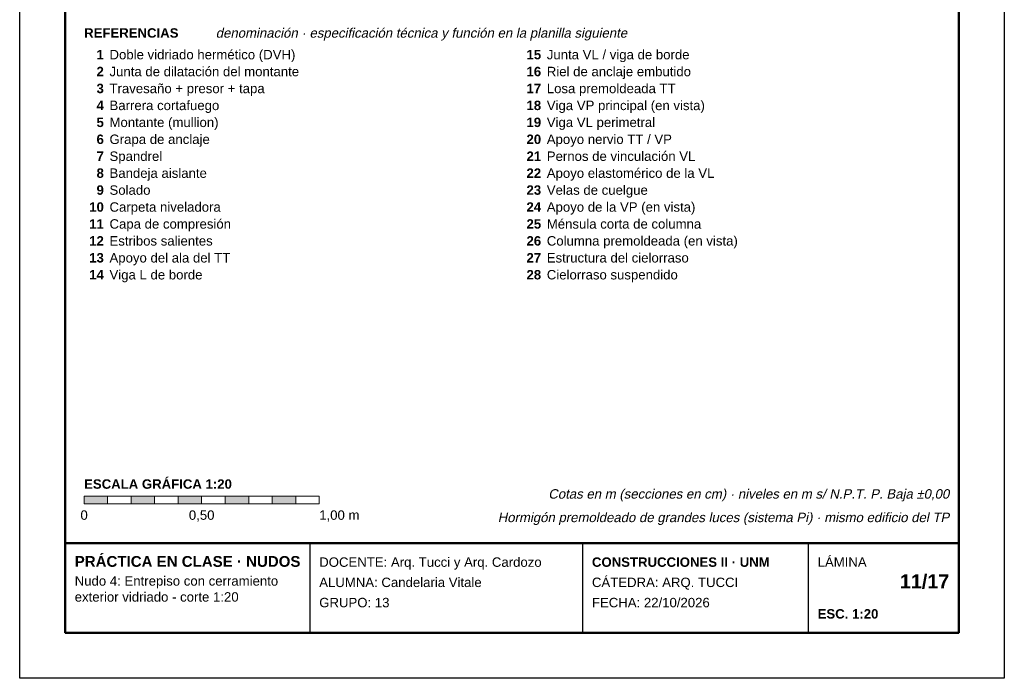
# Model space of a CAD drawing. Header units: millimetres. Extents: x 6 to 4194, y 6 to 5934.
# Tile 1 of 3: x 6 to 4194, y 6 to 2806. Entities that reach past the tile are written whole.
import ezdxf
from ezdxf.enums import TextEntityAlignment as Align

# ---------------------------------------------------------------- set-up
doc = ezdxf.new("R2010")
doc.units = ezdxf.units.MM
doc.header["$LTSCALE"] = 20
for name, color, linetype in [('X-MARCO', 7, 'Continuous'), ('X-ROTULO', 7, 'Continuous'), ('X-TEXTOS', 7, 'Continuous')]:
    doc.layers.add(name, color=color, linetype=linetype)
doc.styles.add('ARIAL', font='arial.ttf')
doc.styles.add('ARIAL-B', font='arialbd.ttf')

msp = doc.modelspace()

# ---------------------------------------------------------------- hatches: boundary and pattern name
at = {"layer": 'X-TEXTOS'}
h = msp.add_hatch(color=7, dxfattribs=at)
h.dxf.hatch_style = 1
h.paths.add_polyline_path([(280, 780), (380, 780), (380, 748), (280, 748)])
h = msp.add_hatch(color=7, dxfattribs=at)
h.dxf.hatch_style = 1
h.paths.add_polyline_path([(480, 780), (580, 780), (580, 748), (480, 748)])
h = msp.add_hatch(color=7, dxfattribs=at)
h.dxf.hatch_style = 1
h.paths.add_polyline_path([(680, 780), (780, 780), (780, 748), (680, 748)])
h = msp.add_hatch(color=7, dxfattribs=at)
h.dxf.hatch_style = 1
h.paths.add_polyline_path([(880, 780), (980, 780), (980, 748), (880, 748)])
h = msp.add_hatch(color=7, dxfattribs=at)
h.dxf.hatch_style = 1
h.paths.add_polyline_path([(1080, 780), (1180, 780), (1180, 748), (1080, 748)])

# ---------------------------------------------------------------- linework, layer by layer
at = {"layer": 'X-MARCO', "lineweight": 30}
msp.add_lwpolyline([(6, 5934), (4194, 5934), (4194, 6), (6, 6)], close=True, dxfattribs=at)
at = {"layer": 'X-MARCO', "lineweight": 50}
msp.add_lwpolyline([(200, 5740), (4000, 5740), (4000, 200), (200, 200)], close=True, dxfattribs=at)
at = {"layer": 'X-ROTULO', "lineweight": 50}
msp.add_lwpolyline([(200, 580), (4000, 580), (4000, 200), (200, 200)], close=True, dxfattribs=at)
at = {"layer": 'X-ROTULO', "lineweight": 25}
for points in [[(1240, 580), (1240, 200)], [(2400, 580), (2400, 200)], [(3360, 580), (3360, 200)]]:
    msp.add_lwpolyline(points, dxfattribs=at)
at = {"layer": 'X-TEXTOS', "lineweight": 13}
for points in [[(280, 780), (380, 780), (380, 748), (280, 748)], [(380, 780), (480, 780), (480, 748), (380, 748)], [(480, 780), (580, 780), (580, 748), (480, 748)], [(580, 780), (680, 780), (680, 748), (580, 748)], [(680, 780), (780, 780), (780, 748), (680, 748)], [(780, 780), (880, 780), (880, 748), (780, 748)], [(880, 780), (980, 780), (980, 748), (880, 748)], [(980, 780), (1080, 780), (1080, 748), (980, 748)], [(1080, 780), (1180, 780), (1180, 748), (1080, 748)], [(1180, 780), (1280, 780), (1280, 748), (1180, 748)]]:
    msp.add_lwpolyline(points, close=True, dxfattribs=at)

# ---------------------------------------------------------------- texts
at = {"layer": 'X-ROTULO'}
for s, height, style, p in [('PRÁCTICA EN CLASE · NUDOS', 45.824, 'ARIAL-B', (240, 480)), ('DOCENTE: Arq. Tucci y Arq. Cardozo', 40.096, 'ARIAL', (1280, 480)), ('CONSTRUCCIONES II · UNM', 40.096, 'ARIAL-B', (2440, 480)), ('LÁMINA', 40.1, 'ARIAL', (3400, 480)), ('Nudo 4: Entrepiso con cerramiento', 40.096, 'ARIAL', (240, 400)), ('ALUMNA: Candelaria Vitale', 40.096, 'ARIAL', (1280, 394)), ('CÁTEDRA: ARQ. TUCCI', 40.096, 'ARIAL', (2440, 394)), ('exterior vidriado - corte 1:20', 40.096, 'ARIAL', (240, 332)), ('GRUPO: 13', 40.1, 'ARIAL', (1280, 308)), ('FECHA: 22/10/2026', 40.096, 'ARIAL', (2440, 308)), ('ESC. 1:20', 40.1, 'ARIAL-B', (3400, 260))]:
    msp.add_text(s, height=height, dxfattribs=dict(at, style=style)).set_placement(p)
at = {"layer": 'X-ROTULO', "style": 'ARIAL-B'}
msp.add_text('11/17', height=60.14, dxfattribs=at).set_placement((3960, 388), align=Align.RIGHT)
at = {"layer": 'X-TEXTOS'}
for s, height, style, p in [('REFERENCIAS', 40.096, 'ARIAL-B', (280, 2730)), ('Doble vidriado hermético (DVH)', 40.096, 'ARIAL', (388, 2638)), ('Junta VL / viga de borde', 40.096, 'ARIAL', (2248, 2638)), ('Junta de dilatación del montante', 40.096, 'ARIAL', (388, 2566)), ('Riel de anclaje embutido', 40.096, 'ARIAL', (2248, 2566)), ('Travesaño + presor + tapa', 40.096, 'ARIAL', (388, 2494)), ('Losa premoldeada TT', 40.096, 'ARIAL', (2248, 2494)), ('Barrera cortafuego', 40.096, 'ARIAL', (388, 2422)), ('Viga VP principal (en vista)', 40.096, 'ARIAL', (2248, 2422)), ('Montante (mullion)', 40.096, 'ARIAL', (388, 2350)), ('Viga VL perimetral', 40.096, 'ARIAL', (2248, 2350)), ('Grapa de anclaje', 40.096, 'ARIAL', (388, 2278)), ('Apoyo nervio TT / VP', 40.096, 'ARIAL', (2248, 2278)), ('Spandrel', 40.1, 'ARIAL', (388, 2206)), ('Pernos de vinculación VL', 40.096, 'ARIAL', (2248, 2206)), ('Apoyo elastomérico de la VL', 40.096, 'ARIAL', (2248, 2134)), ('Bandeja aislante', 40.096, 'ARIAL', (388, 2134)), ('Solado', 40.1, 'ARIAL', (388, 2062)), ('Velas de cuelgue', 40.096, 'ARIAL', (2248, 2062)), ('Carpeta niveladora', 40.096, 'ARIAL', (388, 1990)), ('Apoyo de la VP (en vista)', 40.096, 'ARIAL', (2248, 1990)), ('Capa de compresión', 40.096, 'ARIAL', (388, 1918)), ('Ménsula corta de columna', 40.096, 'ARIAL', (2248, 1918)), ('Estribos salientes', 40.096, 'ARIAL', (388, 1846)), ('Columna premoldeada (en vista)', 40.096, 'ARIAL', (2248, 1846)), ('Apoyo del ala del TT', 40.096, 'ARIAL', (388, 1774)), ('Estructura del cielorraso', 40.096, 'ARIAL', (2248, 1774)), ('Viga L de borde', 40.096, 'ARIAL', (388, 1702)), ('Cielorraso suspendido', 40.096, 'ARIAL', (2248, 1702)), ('ESCALA GRÁFICA 1:20', 40.096, 'ARIAL-B', (280, 812)), ('1,00 m', 40.1, 'ARIAL', (1280, 680))]:
    msp.add_text(s, height=height, dxfattribs=dict(at, style=style)).set_placement(p)
at = {"layer": 'X-TEXTOS', "style": 'ARIAL', "oblique": 12}
msp.add_text('denominación · especificación técnica y función en la planilla siguiente', height=40.096, dxfattribs=at).set_placement((840, 2730))
at = {"layer": 'X-TEXTOS', "style": 'ARIAL-B'}
for s, p in [('1', (364, 2638)), ('15', (2224, 2638)), ('2', (364, 2566)), ('16', (2224, 2566)), ('3', (364, 2494)), ('17', (2224, 2494)), ('4', (364, 2422)), ('18', (2224, 2422)), ('5', (364, 2350)), ('19', (2224, 2350)), ('6', (364, 2278)), ('20', (2224, 2278)), ('7', (364, 2206)), ('21', (2224, 2206)), ('8', (364, 2134)), ('22', (2224, 2134)), ('9', (364, 2062)), ('23', (2224, 2062)), ('10', (364, 1990)), ('24', (2224, 1990)), ('11', (364, 1918)), ('25', (2224, 1918)), ('12', (364, 1846)), ('26', (2224, 1846)), ('13', (364, 1774)), ('27', (2224, 1774)), ('14', (364, 1702)), ('28', (2224, 1702))]:
    msp.add_text(s, height=40.1, dxfattribs=at).set_placement(p, align=Align.RIGHT)
at = {"layer": 'X-TEXTOS', "style": 'ARIAL', "oblique": 12}
for s, p in [('Cotas en m (secciones en cm) · niveles en m s/ N.P.T. P. Baja ±0,00', (3960, 770)), ('Hormigón premoldeado de grandes luces (sistema Pi) · mismo edificio del TP', (3960, 670))]:
    msp.add_text(s, height=40.096, dxfattribs=at).set_placement(p, align=Align.RIGHT)
at = {"layer": 'X-TEXTOS', "style": 'ARIAL'}
for s, p in [('0', (280, 680)), ('0,50', (780, 680))]:
    msp.add_text(s, height=40.1, dxfattribs=at).set_placement(p, align=Align.CENTER)

doc.saveas('drawing.dxf')
